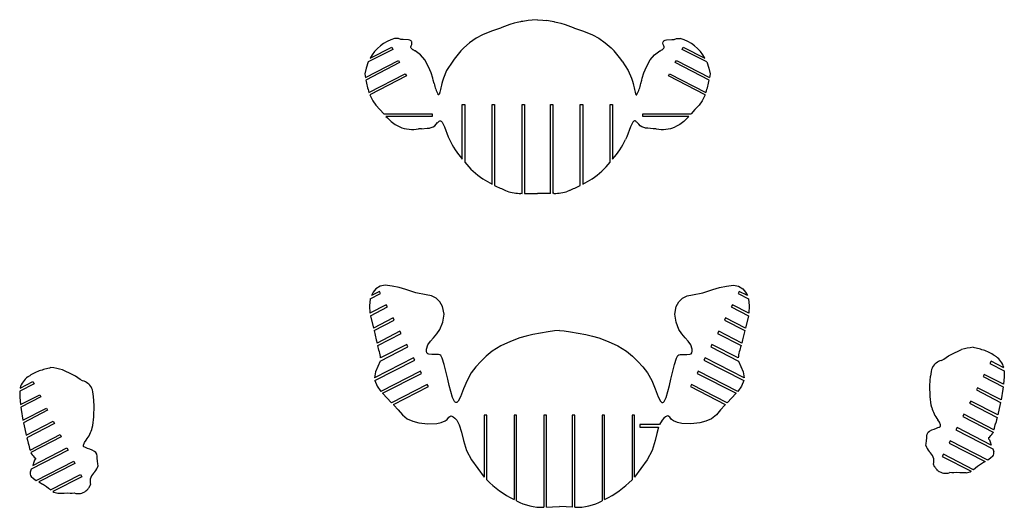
# Model space of a CAD drawing. Extents: x -545 to 865, y -1806 to 2117.
# Tile 9 of 12: x -539 to -143, y -558 to -362. Entities that reach past the tile are written whole.
import ezdxf

# ---------------------------------------------------------------- set-up
doc = ezdxf.new("R2010")
doc.units = 0
doc.layers.get('0').update_dxf_attribs({"linetype": 'CONTINUOUS'})

msp = doc.modelspace()

# ---------------------------------------------------------------- linework, layer by layer
at = {"color": 7, "linetype": 'CONTINUOUS'}
for p, q in [((-341.42, -363.71), (-344.7, -364.93)), ((-339.7, -363.19), (-341.42, -363.71)), ((-336.88, -362.53), (-337.14, -362.58)), ((-332.43, -361.88), (-334.04, -362.08)), ((-330.3, -361.74), (-332.43, -361.88)), ((-330.3, -361.74), (-328.17, -361.88)), ((-328.17, -361.88), (-326.57, -362.08)), ((-323.73, -362.53), (-323.46, -362.58)), ((-320.9, -363.19), (-319.19, -363.71)), ((-319.19, -363.71), (-315.91, -364.93)), ((-352.38, -367.81), (-355.01, -369.2)), ((-344.7, -364.93), (-345.23, -365.11)), ((-315.91, -364.93), (-315.37, -365.11)), ((-308.23, -367.81), (-305.6, -369.2)), ((-388.46, -373.65), (-398.36, -378.73)), ((-397.64, -377.24), (-388.91, -372.76)), ((-388.91, -372.76), (-388.46, -373.65)), ((-272.15, -373.65), (-271.69, -372.76)), ((-262.25, -378.73), (-272.15, -373.65)), ((-271.69, -372.76), (-262.97, -377.24)), ((-399.49, -384.93), (-386.18, -378.1)), ((-385.72, -378.99), (-399.34, -385.98)), ((-386.18, -378.1), (-385.72, -378.99)), ((-374.17, -380.65), (-375.64, -377.8)), ((-364.31, -378.34), (-366.83, -382.19)), ((-296.29, -378.34), (-293.78, -382.19)), ((-286.44, -380.65), (-284.97, -377.8)), ((-274.89, -378.99), (-274.43, -378.1)), ((-261.26, -385.98), (-274.89, -378.99)), ((-274.43, -378.1), (-261.12, -384.93)), ((-399.74, -383.42), (-399.59, -384.28)), ((-398.06, -390.94), (-383.44, -383.44)), ((-383.44, -383.44), (-382.98, -384.33)), ((-373.09, -383.13), (-374.17, -380.65)), ((-372.42, -385.26), (-373.09, -383.13)), ((-366.83, -382.19), (-368.13, -385.21)), ((-293.78, -382.19), (-292.48, -385.21)), ((-288.18, -385.26), (-287.52, -383.13)), ((-287.52, -383.13), (-286.44, -380.65)), ((-277.63, -384.33), (-277.17, -383.44)), ((-277.17, -383.44), (-262.55, -390.94)), ((-260.87, -383.42), (-261.02, -384.28)), ((-399.59, -384.28), (-399.49, -384.93)), ((-382.98, -384.33), (-397.73, -391.89)), ((-262.88, -391.89), (-277.63, -384.33)), ((-261.02, -384.28), (-261.12, -384.93)), ((-397.73, -391.89), (-396.53, -394.39)), ((-262.88, -391.89), (-264.08, -394.39)), ((-396.53, -394.39), (-395.29, -396.05)), ((-360.52, -395.75), (-359.52, -395.75)), ((-360.52, -417.76), (-360.52, -395.75)), ((-359.52, -395.75), (-359.52, -418.96)), ((-348.52, -395.75), (-347.52, -395.75)), ((-348.52, -427.8), (-348.52, -395.75)), ((-347.52, -395.75), (-347.52, -428.31)), ((-336.52, -395.75), (-335.52, -395.75)), ((-336.52, -431.51), (-336.52, -395.75)), ((-335.52, -395.75), (-335.52, -431.53)), ((-325.08, -395.75), (-324.08, -395.75)), ((-325.08, -431.53), (-325.08, -395.75)), ((-324.08, -395.75), (-324.08, -431.51)), ((-313.08, -395.75), (-312.08, -395.75)), ((-313.08, -428.31), (-313.08, -395.75)), ((-312.08, -395.75), (-312.08, -427.8)), ((-301.08, -418.96), (-301.08, -395.75)), ((-301.08, -395.75), (-300.08, -395.75)), ((-300.08, -395.75), (-300.08, -417.76)), ((-264.08, -394.39), (-265.31, -396.05)), ((-392.08, -399.58), (-372.6, -399.58)), ((-372.6, -399.58), (-372.6, -400.58)), ((-288, -399.58), (-268.53, -399.58)), ((-288, -400.58), (-288, -399.58)), ((-391.23, -400.58), (-390.63, -401.22)), ((-372.6, -400.58), (-391.23, -400.58)), ((-269.38, -400.58), (-288, -400.58)), ((-269.38, -400.58), (-269.98, -401.22)), ((-387.49, -403.86), (-385.7, -404.76)), ((-376.88, -405.54), (-374.69, -405.32)), ((-283.73, -405.54), (-285.92, -405.32)), ((-273.12, -403.86), (-274.9, -404.76)), ((-366.2, -408.78), (-365.72, -409.86)), ((-294.41, -408.78), (-294.88, -409.86)), ((-343.17, -430.32), (-342.47, -430.6)), ((-336.93, -431.49), (-336.52, -431.51)), ((-335.52, -431.53), (-334.67, -431.56)), ((-325.08, -431.53), (-325.93, -431.56)), ((-323.68, -431.49), (-324.08, -431.51)), ((-317.44, -430.32), (-318.14, -430.6)), ((-334.1, -431.56), (-334.08, -431.56)), ((-334.08, -431.56), (-330.3, -431.57)), ((-326.53, -431.56), (-330.3, -431.57)), ((-326.51, -431.56), (-326.53, -431.56)), ((-393.82, -470.89), (-397.1, -472.57)), ((-393.36, -471.78), (-393.82, -470.89)), ((-249.2, -470.89), (-249.66, -471.78)), ((-245.92, -472.57), (-249.2, -470.89)), ((-397.53, -473.92), (-393.36, -471.78)), ((-249.66, -471.78), (-245.49, -473.92)), ((-391.08, -476.23), (-397.68, -479.61)), ((-397.51, -480.65), (-390.62, -477.11)), ((-390.62, -477.11), (-391.08, -476.23)), ((-251.94, -476.22), (-252.4, -477.11)), ((-252.4, -477.11), (-245.51, -480.65)), ((-245.34, -479.61), (-251.94, -476.22)), ((-397.51, -480.65), (-396.3, -485.65)), ((-388.34, -481.56), (-396.3, -485.65)), ((-396.03, -486.63), (-387.88, -482.45)), ((-387.88, -482.45), (-388.34, -481.56)), ((-254.68, -481.56), (-255.14, -482.45)), ((-255.14, -482.45), (-246.99, -486.63)), ((-246.72, -485.65), (-254.68, -481.56)), ((-245.51, -480.65), (-246.72, -485.65)), ((-385.6, -486.9), (-394.83, -491.64)), ((-385.15, -487.79), (-385.6, -486.9)), ((-257.42, -486.9), (-257.88, -487.79)), ((-248.2, -491.63), (-257.42, -486.9)), ((-394.56, -492.62), (-385.15, -487.79)), ((-257.88, -487.79), (-248.47, -492.62)), ((-393.58, -498.86), (-382.41, -493.13)), ((-382.86, -492.24), (-393.37, -497.63)), ((-382.41, -493.13), (-382.86, -492.24)), ((-260.16, -492.24), (-260.62, -493.13)), ((-260.62, -493.13), (-249.44, -498.86)), ((-249.65, -497.63), (-260.16, -492.24)), ((-164.01, -496.2), (-159.77, -494.28)), ((-380.12, -497.58), (-395.8, -505.62)), ((-395.68, -506.69), (-379.67, -498.47)), ((-379.67, -498.47), (-380.12, -497.58)), ((-262.9, -497.58), (-263.36, -498.47)), ((-263.36, -498.47), (-247.34, -506.69)), ((-247.22, -505.62), (-262.9, -497.58)), ((-146.13, -496.96), (-145.94, -497.1)), ((-517.09, -504.36), (-521.32, -502.44)), ((-147.9, -498.9), (-148.36, -499.79)), ((-148.36, -499.79), (-142.62, -502.74)), ((-142.79, -501.53), (-147.9, -498.9)), ((-534.97, -505.12), (-535.16, -505.26)), ((-377.38, -502.92), (-393.25, -511.06)), ((-392.56, -511.83), (-376.93, -503.81)), ((-376.93, -503.81), (-377.38, -502.92)), ((-265.64, -502.92), (-266.1, -503.81)), ((-266.1, -503.81), (-250.47, -511.83)), ((-249.78, -511.05), (-265.64, -502.92)), ((-172.48, -508.62), (-172.29, -504.89)), ((-150.64, -504.24), (-151.1, -505.13)), ((-151.1, -505.13), (-143.06, -509.26)), ((-142.95, -508.19), (-150.64, -504.24)), ((-142.64, -505.23), (-142.95, -508.19)), ((-532.74, -507.95), (-538.48, -510.9)), ((-538.31, -509.69), (-533.19, -507.06)), ((-533.19, -507.06), (-532.74, -507.95)), ((-374.64, -508.25), (-388.94, -515.59)), ((-388.23, -516.35), (-374.19, -509.14)), ((-374.19, -509.14), (-374.64, -508.25)), ((-268.38, -508.25), (-268.83, -509.14)), ((-268.83, -509.14), (-254.79, -516.35)), ((-254.08, -515.59), (-268.38, -508.25)), ((-172.45, -513.15), (-172.48, -508.62)), ((-153.38, -509.58), (-153.84, -510.47)), ((-153.84, -510.47), (-144.1, -515.46)), ((-143.86, -514.46), (-153.38, -509.58)), ((-143.16, -510.1), (-143.86, -514.44)), ((-143.06, -509.26), (-143.16, -510.1)), ((-538.45, -513.38), (-538.15, -516.35)), ((-538.15, -516.35), (-530.45, -512.4)), ((-530, -513.29), (-538.04, -517.42)), ((-530.45, -512.4), (-530, -513.29)), ((-508.62, -516.78), (-508.81, -513.05)), ((-392.56, -511.83), (-388.94, -515.59)), ((-250.47, -511.83), (-254.08, -515.59)), ((-171.95, -516.64), (-172.45, -513.15)), ((-143.86, -514.44), (-143.86, -514.46)), ((-538.04, -517.42), (-537.94, -518.26)), ((-537.94, -518.26), (-537.24, -522.59)), ((-537.23, -522.62), (-527.71, -517.74)), ((-527.26, -518.63), (-536.99, -523.62)), ((-527.71, -517.74), (-527.26, -518.63)), ((-508.65, -521.31), (-508.62, -516.78)), ((-171.72, -517.48), (-171.95, -516.64)), ((-156.12, -514.92), (-156.58, -515.81)), ((-156.58, -515.81), (-145.48, -521.5)), ((-145.24, -520.5), (-156.12, -514.92)), ((-144.68, -517.88), (-145.24, -520.5)), ((-144.1, -515.46), (-144.68, -517.88)), ((-509.14, -524.8), (-508.65, -521.31)), ((-350.73, -520.57), (-351.73, -520.57)), ((-351.73, -520.57), (-351.73, -545.46)), ((-350.73, -546.59), (-350.73, -520.57)), ((-338.73, -520.57), (-339.73, -520.57)), ((-339.73, -520.57), (-339.73, -554.5)), ((-338.73, -555), (-338.73, -520.57)), ((-326.73, -520.57), (-327.73, -520.57)), ((-327.73, -520.57), (-327.73, -557.59)), ((-326.73, -557.54), (-326.73, -520.57)), ((-315.29, -520.57), (-316.29, -520.57)), ((-316.29, -520.57), (-316.29, -557.54)), ((-315.29, -557.59), (-315.29, -520.57)), ((-303.29, -520.57), (-304.29, -520.57)), ((-304.29, -520.57), (-304.29, -555)), ((-303.29, -554.5), (-303.29, -520.57)), ((-291.29, -520.57), (-292.29, -520.57)), ((-292.29, -520.57), (-292.29, -546.59)), ((-291.29, -545.46), (-291.29, -520.57)), ((-158.86, -520.26), (-159.32, -521.15)), ((-159.32, -521.15), (-147.1, -527.41)), ((-146.79, -526.45), (-158.86, -520.26)), ((-145.7, -522.43), (-146.03, -523.75)), ((-145.48, -521.5), (-145.7, -522.43)), ((-537.24, -522.59), (-537.23, -522.62)), ((-536.99, -523.62), (-536.42, -526.04)), ((-536.42, -526.04), (-535.85, -528.66)), ((-535.85, -528.66), (-524.98, -523.08)), ((-524.52, -523.97), (-535.62, -529.66)), ((-524.98, -523.08), (-524.52, -523.97)), ((-509.37, -525.64), (-509.14, -524.8)), ((-281.25, -524.39), (-289.17, -524.39)), ((-289.17, -524.39), (-289.17, -525.39)), ((-289.17, -525.39), (-281.64, -525.39)), ((-161.6, -525.59), (-162.06, -526.48)), ((-162.06, -526.48), (-147.26, -534.08)), ((-147.93, -532.61), (-161.6, -525.59)), ((-535.62, -529.66), (-535.4, -530.58)), ((-534.31, -534.61), (-522.24, -528.41)), ((-521.78, -529.3), (-533.99, -535.57)), ((-522.24, -528.41), (-521.78, -529.3)), ((-173.94, -530.98), (-173.72, -529.7)), ((-147.1, -527.41), (-147.27, -527.81)), ((-535.4, -530.58), (-535.06, -531.91)), ((-533.17, -540.77), (-519.5, -533.75)), ((-519.5, -533.75), (-519.04, -534.64)), ((-174.12, -532.75), (-174.02, -532)), ((-174.02, -532), (-173.94, -530.98)), ((-164.34, -530.93), (-164.8, -531.82)), ((-164.8, -531.82), (-150.27, -539.28)), ((-149.27, -538.67), (-164.34, -530.93)), ((-147.26, -534.08), (-146.85, -535.28)), ((-533.99, -535.57), (-533.83, -535.97)), ((-519.04, -534.64), (-533.84, -542.24)), ((-507.15, -539.14), (-507.38, -537.86)), ((-167.08, -536.27), (-167.54, -537.16)), ((-167.54, -537.16), (-155.9, -543.13)), ((-154.93, -542.5), (-167.08, -536.27)), ((-533.84, -542.24), (-534.24, -543.44)), ((-531.83, -546.82), (-516.76, -539.09)), ((-516.3, -539.98), (-530.83, -547.43)), ((-516.76, -539.09), (-516.3, -539.98)), ((-507.08, -540.16), (-507.15, -539.14)), ((-506.98, -540.91), (-507.08, -540.16)), ((-526.17, -550.66), (-514.02, -544.43)), ((-513.56, -545.32), (-525.2, -551.29)), ((-514.02, -544.43), (-513.56, -545.32)), ((-169.26, -542.9), (-169.6, -542.57)), ((-157.87, -543.72), (-158.77, -543.83)), ((-523.23, -551.88), (-522.33, -551.99)), ((-511.84, -551.06), (-511.5, -550.73))]:
    msp.add_line(p, q, dxfattribs=at)
at = {"color": 7, "linetype": 'CONTINUOUS', "flags": 128}
for points in [[(-337.14, -362.58), (-338.43, -362.87), (-339.69, -363.19), (-339.7, -363.19), (-339.7, -363.19), (-339.7, -363.19)], [(-323.46, -362.58), (-322.18, -362.87), (-320.91, -363.19), (-320.91, -363.19), (-320.9, -363.19), (-320.9, -363.19)], [(-345.23, -365.11), (-348.84, -366.38), (-352.38, -367.81)], [(-315.37, -365.11), (-311.77, -366.38), (-308.23, -367.81)], [(-384.29, -369.67), (-385.25, -369.65), (-386.21, -369.35), (-386.97, -369.29), (-387.73, -369.24)], [(-380.77, -371.23), (-380.85, -370.69), (-380.96, -370.45), (-381.13, -370.23), (-381.59, -369.93), (-382.11, -369.79), (-384.29, -369.67)], [(-379.55, -374.31), (-379.72, -374.21), (-380.03, -374.01), (-380.25, -373.88), (-380.39, -373.78), (-380.8, -373.49), (-381.13, -373.13), (-381.22, -372.89), (-381.23, -372.65), (-381.06, -372.18), (-380.85, -371.72), (-380.77, -371.23)], [(-355.01, -369.2), (-357.58, -370.97), (-359.92, -373.02)], [(-305.6, -369.2), (-303.03, -370.97), (-300.68, -373.02)], [(-281.06, -374.31), (-280.88, -374.21), (-280.58, -374.01), (-280.36, -373.88), (-280.21, -373.78), (-279.81, -373.49), (-279.47, -373.13), (-279.38, -372.89), (-279.38, -372.64), (-279.55, -372.18), (-279.75, -371.72), (-279.84, -371.23)], [(-279.84, -371.23), (-279.76, -370.69), (-279.64, -370.45), (-279.47, -370.23), (-279.02, -369.93), (-278.49, -369.79), (-276.31, -369.67)], [(-276.31, -369.67), (-275.35, -369.65), (-274.4, -369.35), (-273.63, -369.29), (-272.87, -369.24)], [(-375.64, -377.8), (-377.34, -375.79), (-379.55, -374.31)], [(-284.97, -377.8), (-283.26, -375.79), (-281.06, -374.31)], [(-398.36, -378.73), (-399.24, -381.25), (-399.74, -383.42)], [(-262.25, -378.73), (-261.37, -381.25), (-260.87, -383.42)], [(-371.83, -387.37), (-372.22, -385.99), (-372.42, -385.26)], [(-368.77, -387.34), (-368.94, -388.02), (-369.18, -389.05), (-369.35, -389.77), (-369.46, -390.31), (-369.59, -390.91), (-369.87, -391.73), (-369.98, -391.85), (-370.05, -391.88), (-370.09, -391.89), (-370.12, -391.89), (-370.19, -391.87), (-370.26, -391.81)], [(-368.13, -385.21), (-368.49, -386.4), (-368.77, -387.34)], [(-292.48, -385.21), (-292.12, -386.4), (-291.84, -387.34)], [(-291.84, -387.34), (-291.67, -388.02), (-291.42, -389.05), (-291.26, -389.77), (-291.14, -390.31), (-291.01, -390.91), (-290.74, -391.73), (-290.63, -391.85), (-290.56, -391.88), (-290.52, -391.89), (-290.48, -391.89), (-290.42, -391.87), (-290.35, -391.81)], [(-288.78, -387.37), (-288.39, -385.99), (-288.18, -385.26)], [(-395.29, -396.05), (-393.64, -397.79), (-392.08, -399.58)], [(-265.31, -396.05), (-266.97, -397.79), (-268.53, -399.58)], [(-390.63, -401.22), (-389.13, -402.63), (-387.49, -403.86)], [(-374.69, -405.32), (-374.07, -405.28), (-373.72, -405.25), (-373.43, -405.21), (-372.23, -404.84), (-371.57, -404.34), (-371, -403.72), (-370.44, -403.08)], [(-370.44, -403.08), (-370.37, -403.02), (-370.25, -402.91), (-370.04, -402.72), (-369.83, -402.55), (-369.6, -402.43), (-369.46, -402.41), (-369.33, -402.42), (-369.08, -402.51), (-368.67, -402.86), (-367.71, -404.77), (-366.2, -408.78)], [(-290.17, -403.08), (-290.23, -403.02), (-290.35, -402.91), (-290.56, -402.72), (-290.77, -402.55), (-291.01, -402.43), (-291.14, -402.41), (-291.28, -402.42), (-291.52, -402.51), (-291.93, -402.86), (-292.89, -404.77), (-294.41, -408.78)], [(-285.92, -405.32), (-286.53, -405.28), (-286.88, -405.25), (-287.17, -405.21), (-288.37, -404.84), (-289.04, -404.34), (-289.6, -403.72), (-290.17, -403.08)], [(-269.98, -401.22), (-271.48, -402.63), (-273.12, -403.86)], [(-334.67, -431.56), (-334.39, -431.56), (-334.1, -431.56)], [(-325.93, -431.56), (-326.22, -431.56), (-326.51, -431.56)], [(-321.51, -486.54), (-323.4, -486.77), (-326.05, -487.13), (-329.08, -487.61), (-332.11, -488.19), (-334.88, -488.85), (-337.42, -489.6), (-341.2, -490.99), (-345, -492.69), (-348.57, -494.94), (-350.92, -496.94), (-353.1, -499.05), (-355.13, -501.2), (-356.99, -503.65), (-358.63, -506.67), (-360.05, -510.09), (-361.28, -513.18), (-362.23, -515.01), (-362.41, -515.23), (-362.59, -515.39), (-362.76, -515.49), (-362.94, -515.53), (-363.1, -515.51), (-363.38, -515.36), (-363.65, -515.07), (-364.43, -513.49), (-365.19, -511.05), (-365.78, -508.71), (-366.38, -506.15), (-367.8, -500.26), (-368.59, -497.68), (-369.15, -496.7), (-369.59, -496.41), (-370.14, -496.25), (-371.45, -496.2), (-372.83, -496.25), (-374.01, -496.13), (-374.45, -495.91), (-374.75, -495.54), (-374.92, -494.85), (-374.89, -494.04), (-374.34, -492.33), (-373.35, -490.86), (-372.14, -489.53), (-370.72, -487.95), (-369.58, -486.18), (-368.42, -483.21), (-367.88, -480.06), (-368.48, -476.98), (-369.53, -475.09), (-371.04, -473.59), (-372.92, -472.72), (-375, -472.28), (-379.16, -471.42), (-383.21, -470.12), (-385.93, -469.35), (-388.69, -468.75), (-391.52, -468.43), (-393.58, -468.74), (-395.35, -469.92), (-396.37, -471.17), (-397.1, -472.57)], [(-321.51, -486.54), (-319.62, -486.77), (-316.97, -487.13), (-313.94, -487.61), (-310.91, -488.19), (-308.15, -488.85), (-305.61, -489.6), (-301.82, -490.99), (-298.02, -492.69), (-294.45, -494.94), (-292.1, -496.94), (-289.93, -499.05), (-287.89, -501.2), (-286.03, -503.65), (-284.39, -506.67), (-282.97, -510.09), (-281.75, -513.18), (-280.79, -515.01), (-280.61, -515.23), (-280.43, -515.39), (-280.26, -515.49), (-280.09, -515.53), (-279.92, -515.51), (-279.64, -515.36), (-279.37, -515.07), (-278.59, -513.49), (-277.83, -511.05), (-277.24, -508.71), (-276.65, -506.15), (-275.22, -500.26), (-274.44, -497.68), (-273.87, -496.7), (-273.44, -496.41), (-272.89, -496.25), (-271.57, -496.2), (-270.19, -496.25), (-269.01, -496.13), (-268.57, -495.91), (-268.28, -495.54), (-268.1, -494.85), (-268.13, -494.04), (-268.68, -492.33), (-269.67, -490.86), (-270.88, -489.53), (-272.31, -487.95), (-273.44, -486.18), (-274.6, -483.21), (-275.14, -480.06), (-274.54, -476.98), (-273.49, -475.09), (-271.99, -473.59), (-270.11, -472.72), (-268.02, -472.28), (-263.86, -471.42), (-259.81, -470.12), (-257.09, -469.35), (-254.33, -468.75), (-251.5, -468.43), (-249.44, -468.74), (-247.68, -469.92), (-246.65, -471.17), (-245.92, -472.57)], [(-397.53, -473.92), (-397.88, -476.73), (-397.68, -479.61)], [(-245.49, -473.92), (-245.14, -476.73), (-245.34, -479.61)], [(-396.03, -486.63), (-395.13, -490.37), (-394.83, -491.64)], [(-246.99, -486.63), (-247.89, -490.37), (-248.2, -491.63)], [(-167.89, -498.65), (-166.89, -498.09), (-165.94, -497.45), (-164.98, -496.81), (-164.01, -496.2)], [(-393.58, -498.86), (-394.47, -501.02), (-395.42, -503.25), (-395.8, -505.62)], [(-249.44, -498.86), (-248.55, -501.02), (-247.6, -503.25), (-247.22, -505.62)], [(-142.62, -502.74), (-142.6, -503.93), (-142.64, -505.23)], [(-513.21, -506.81), (-514.21, -506.25), (-515.16, -505.61), (-516.12, -504.97), (-517.09, -504.36)], [(-395.68, -506.69), (-394.77, -508.97), (-393.25, -511.06)], [(-247.34, -506.69), (-248.25, -508.97), (-249.78, -511.05)], [(-538.48, -510.9), (-538.5, -512.08), (-538.45, -513.38)], [(-388.23, -516.35), (-388.02, -516.58), (-386.33, -518.48), (-384.64, -520.45), (-382.74, -522.1), (-380.46, -523.07), (-377.96, -523.62), (-374.39, -524.06), (-370.82, -523.93), (-369.06, -523.56), (-367.41, -522.92), (-366.6, -522.29), (-365.9, -521.44), (-365.54, -521.09), (-365.15, -520.9), (-364.74, -520.94), (-364.14, -521.26), (-363.56, -521.76), (-362.79, -522.65), (-361.76, -524.43), (-360.79, -527.48), (-360.1, -530.72), (-358.83, -534.86), (-356.77, -538.57), (-354.33, -542.09), (-351.73, -545.46)], [(-254.79, -516.35), (-255.01, -516.58), (-256.7, -518.48), (-258.38, -520.45), (-260.28, -522.1), (-262.56, -523.07), (-265.06, -523.62), (-268.63, -524.06), (-272.2, -523.93), (-273.96, -523.55), (-275.61, -522.92), (-276.43, -522.29), (-277.13, -521.44), (-277.49, -521.09), (-277.87, -520.9), (-278.28, -520.94), (-278.88, -521.26), (-279.45, -521.75), (-280.22, -522.63), (-281.25, -524.39)], [(-169.85, -525.79), (-169.3, -525.59), (-168.77, -525.36), (-168.38, -525.14), (-168.29, -525.04), (-168.24, -524.91), (-168.21, -524.76), (-168.25, -524.47), (-168.71, -523.41), (-169.35, -522.44)], [(-281.64, -525.39), (-282.36, -528.01), (-282.92, -530.72), (-284.2, -534.86), (-286.26, -538.57), (-288.69, -542.09), (-291.29, -545.46)], [(-173.72, -529.7), (-173.7, -528.93), (-173.59, -528.17), (-173.24, -527.49), (-172.67, -526.99), (-171.73, -526.51), (-170.85, -526.16), (-169.85, -525.79)], [(-148.93, -529.76), (-148.95, -529.87), (-148.94, -529.98), (-148.91, -530.08), (-148.85, -530.18), (-148.58, -530.52), (-148.26, -531.33), (-147.93, -532.61)], [(-511.25, -533.95), (-511.8, -533.75), (-512.33, -533.52), (-512.72, -533.3), (-512.81, -533.2), (-512.86, -533.07), (-512.88, -532.92), (-512.85, -532.63), (-512.38, -531.57), (-511.74, -530.6)], [(-507.38, -537.86), (-507.39, -537.09), (-507.51, -536.33), (-507.86, -535.65), (-508.43, -535.15), (-509.37, -534.67), (-510.25, -534.32), (-511.25, -533.95)], [(-532.17, -537.92), (-532.15, -538.03), (-532.16, -538.14), (-532.19, -538.23), (-532.25, -538.34), (-532.51, -538.68), (-532.83, -539.49), (-533.17, -540.77)], [(-147.17, -537.02), (-148.14, -537.94), (-149.27, -538.67)], [(-170.73, -541.16), (-170.73, -541.16), (-170.73, -541.16), (-170.74, -541.16), (-170.74, -541.16), (-170.75, -541.15), (-170.76, -541.14), (-170.79, -541.07), (-170.82, -540.96), (-170.9, -540.75), (-171.07, -540.32)], [(-170.51, -541.45), (-170.66, -541.27), (-170.68, -541.24), (-170.68, -541.22), (-170.68, -541.19), (-170.68, -541.16), (-170.67, -541.12), (-170.67, -541.12), (-170.67, -541.11), (-170.67, -541.11), (-170.67, -541.11), (-170.67, -541.11), (-170.67, -541.11), (-170.68, -541.12), (-170.73, -541.16)], [(-150.27, -539.28), (-150.97, -539.68), (-151.78, -540.11)], [(-533.93, -545.18), (-532.96, -546.1), (-531.83, -546.82)], [(-158.77, -543.83), (-160.43, -543.75), (-161.99, -543.68), (-162.88, -543.73), (-163.72, -543.76), (-164.55, -543.7)], [(-530.83, -547.43), (-530.12, -547.84), (-529.32, -548.27)], [(-510.59, -549.61), (-510.44, -549.43), (-510.42, -549.4), (-510.41, -549.37), (-510.41, -549.35), (-510.42, -549.32), (-510.43, -549.28), (-510.43, -549.27), (-510.43, -549.27), (-510.43, -549.27), (-510.43, -549.27), (-510.43, -549.27), (-510.42, -549.27), (-510.42, -549.28), (-510.37, -549.32)], [(-510.37, -549.32), (-510.37, -549.32), (-510.36, -549.32), (-510.36, -549.32), (-510.36, -549.32), (-510.35, -549.31), (-510.34, -549.3), (-510.31, -549.23), (-510.27, -549.12), (-510.19, -548.91), (-510.03, -548.48)], [(-522.33, -551.99), (-520.66, -551.91), (-519.11, -551.84), (-518.22, -551.89), (-517.38, -551.92), (-516.54, -551.85)], [(-326.73, -557.54), (-324.3, -557.39), (-321.51, -557.32)], [(-316.29, -557.54), (-318.72, -557.39), (-321.51, -557.32)]]:
    msp.add_lwpolyline(points, dxfattribs=at)
at = {"color": 7, "linetype": 'CONTINUOUS'}
for centre, radius, start, end in [((-328.53, -406.47), 44.73, 97.0724, 100.7558), ((-332.08, -406.51), 44.76, 79.2468, 82.9273), ((-383.05, -385.18), 16.61, 106.3666, 151.4439), ((-277.56, -385.18), 16.61, 28.5567, 73.6331), ((-328.01, -403.84), 44.37, 136.0065, 144.9206), ((-332.61, -403.84), 44.38, 35.0812, 43.9928), ((-359.97, -378.45), 40.09, 190.8301, 198.1601), ((-357.29, -384.74), 14.77, 190.2579, 208.6179), ((-303.32, -384.74), 14.77, 331.3828, 349.7418), ((-300.64, -378.44), 40.09, 341.8406, 349.1695), ((-380.57, -393.22), 12.62, 245.9959, 281.3566), ((-374.24, -468.11), 62.63, 92.4156, 93.5204), ((-286.37, -468.13), 62.65, 86.4798, 87.5842), ((-280.04, -393.22), 12.62, 258.6439, 294.0045), ((-334.9, -395.23), 34.12, 205.3889, 221.3214), ((-325.71, -395.23), 34.12, 318.679, 334.6109), ((-333.92, -398.53), 32.76, 218.5824, 235.9867), ((-326.69, -398.53), 32.76, 304.0133, 321.4178), ((-319.45, -372.35), 62.61, 238.4104, 242.3252), ((-341.16, -372.35), 62.61, 297.6748, 301.5896), ((-324.75, -384.76), 49.14, 242.3966, 247.9939), ((-337.21, -415.63), 15.87, 250.635, 270.9962), ((-323.4, -415.63), 15.87, 269.0033, 289.3667), ((-335.85, -384.77), 49.13, 292.0059, 297.6039), ((-434.35, -504.69), 41.59, 9.7775, 16.8769), ((-208.68, -504.69), 41.58, 163.1228, 170.2235), ((-153.29, -514.56), 21.29, 95.0533, 107.7448), ((-168.05, -549.31), 57.42, 72.0945, 77.0335), ((-158.42, -514.78), 21.65, 55.3876, 68.2259), ((-166.4, -504.43), 5.97, 104.4925, 149.4582), ((-150.1, -503.39), 7.55, 14.3361, 56.5023), ((-513.05, -557.46), 57.41, 102.966, 107.9061), ((-527.81, -522.71), 21.28, 72.2543, 84.9477), ((-160.73, -505.53), 11.57, 159.0579, 176.8282), ((-531, -511.55), 7.55, 123.4983, 165.663), ((-522.67, -522.94), 21.66, 111.7762, 124.6114), ((-514.7, -512.59), 5.97, 30.5421, 75.5078), ((-520.38, -513.7), 11.58, 3.1782, 20.9366), ((-158.88, -514.38), 13.22, 193.575, 217.5711), ((-522.22, -522.54), 13.22, 322.4292, 346.4248), ((-241.14, -498.57), 98.38, 343.5404, 345.1721), ((-157.01, -521.22), 11.76, 313.4371, 325.9277), ((-439.83, -506.7), 98.51, 194.8295, 196.4592), ((-163.43, -529), 11.33, 199.3488, 213.5445), ((-524.08, -529.38), 11.77, 214.0767, 226.558), ((-175.56, -539.07), 4.66, 344.3935, 54.8202), ((-149.24, -535.75), 2.44, 328.4734, 11.119), ((-517.67, -537.15), 11.33, 326.4576, 340.6491), ((-156.48, -530.92), 17.54, 216.8958, 221.6082), ((-143.28, -554.59), 16.79, 120.4126, 133.9499), ((-531.85, -543.91), 2.44, 168.8837, 211.5232), ((-505.54, -547.22), 4.66, 125.1797, 195.6065), ((-166.13, -538.72), 5.22, 233.2503, 287.6034), ((-159.16, -535.87), 7.96, 279.3196, 294.1673), ((-537.82, -562.75), 16.79, 46.0505, 59.587), ((-524.62, -539.07), 17.55, 318.3938, 323.1033), ((-321.71, -517.83), 40.86, 224.744, 243.8299), ((-321.31, -517.83), 40.86, 296.1703, 315.2559), ((-521.94, -544.03), 7.95, 245.8298, 260.6855), ((-514.97, -546.88), 5.22, 252.3955, 306.7508), ((-328.58, -536.58), 21.03, 241.1472, 272.3167), ((-314.44, -536.58), 21.03, 267.6827, 298.8534)]:
    msp.add_arc(centre, radius, start, end, dxfattribs=at)

doc.saveas('drawing.dxf')
